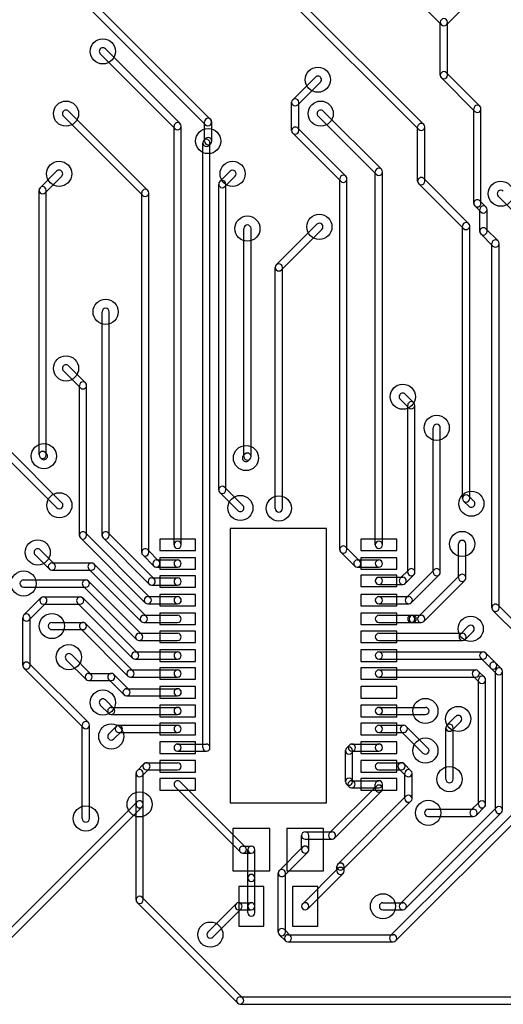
# Model space of a CAD drawing. Extents: x 67 to 209, y -168 to -95.
# Tile 7 of 14: x 132 to 149, y -168 to -133. Entities that reach past the tile are written whole.
import ezdxf

# ---------------------------------------------------------------- set-up
doc = ezdxf.new("R2010")
doc.units = 0
doc.header["$MEASUREMENT"] = 0
doc.layers.add('BLACK', color=250, linetype='CONTINUOUS')

msp = doc.modelspace()

# ---------------------------------------------------------------- linework, layer by layer
at = {"layer": 'BLACK'}
for p, q in [((155.601, -124.703), (146.943, -133.361)), ((146.763, -133.361), (138.616, -125.214)), ((138.604, -136.712), (127.455, -125.524)), ((138.425, -136.891), (127.276, -125.703)), ((146.142, -136.881), (137.455, -128.194)), ((145.962, -137.061), (137.275, -128.374)), ((146.726, -135.145), (146.726, -133.271)), ((146.98, -135.145), (146.98, -133.271)), ((137.534, -136.854), (134.89, -134.21)), ((137.354, -137.034), (134.71, -134.39)), ((141.51, -136.01), (142.31, -135.21)), ((147.946, -136.42), (146.764, -135.234)), ((148.126, -136.241), (146.944, -135.055)), ((141.69, -136.19), (142.49, -135.39)), ((141.473, -137.1), (141.473, -136.1)), ((141.727, -137.1), (141.727, -136.1)), ((147.91, -139.67), (147.91, -136.33)), ((148.164, -139.67), (148.164, -136.33)), ((136.21, -139.39), (133.41, -136.59)), ((136.39, -139.21), (133.59, -136.41)), ((144.466, -138.646), (142.41, -136.59)), ((144.646, -138.466), (142.59, -136.41)), ((137.317, -151.733), (137.317, -136.944)), ((137.571, -151.733), (137.571, -136.944)), ((138.397, -137.469), (138.397, -136.792)), ((138.651, -137.469), (138.651, -136.792)), ((143.39, -138.71), (141.69, -137.01)), ((145.925, -138.884), (145.925, -136.971)), ((146.179, -138.884), (146.179, -136.971)), ((138.434, -137.379), (138.37, -137.443)), ((143.21, -138.89), (141.51, -137.19)), ((138.333, -158.896), (138.333, -137.533)), ((138.614, -137.559), (138.55, -137.623)), ((138.587, -158.896), (138.587, -137.533)), ((132.584, -139.116), (133.166, -138.534)), ((132.764, -139.296), (133.346, -138.714)), ((139.297, -138.534), (138.932, -138.898)), ((139.477, -138.714), (139.112, -139.078)), ((144.429, -151.733), (144.429, -138.556)), ((144.683, -151.733), (144.683, -138.556)), ((138.895, -149.791), (138.895, -138.988)), ((139.149, -149.791), (139.149, -138.988)), ((143.173, -151.9), (143.173, -138.8)), ((143.427, -151.9), (143.427, -138.8)), ((147.548, -140.56), (145.962, -138.974)), ((147.728, -140.38), (146.142, -138.794)), ((132.547, -148.556), (132.547, -139.206)), ((132.801, -148.556), (132.801, -139.206)), ((136.173, -152), (136.173, -139.3)), ((136.427, -152), (136.427, -139.3)), ((148.773, -139.418), (149.417, -140.062)), ((148.16, -139.973), (147.947, -139.76)), ((148.34, -139.793), (148.127, -139.58)), ((148.123, -140.661), (148.123, -139.883)), ((148.377, -140.661), (148.377, -139.883)), ((142.362, -140.409), (140.929, -141.841)), ((147.511, -150.095), (147.511, -140.47)), ((147.765, -150.095), (147.765, -140.47)), ((139.783, -148.615), (139.783, -140.56)), ((140.037, -148.615), (140.037, -140.56)), ((142.542, -140.589), (141.109, -142.021)), ((148.586, -141.177), (148.16, -140.751)), ((148.766, -140.997), (148.34, -140.571)), ((148.549, -153.956), (148.549, -141.087)), ((148.803, -153.956), (148.803, -141.087)), ((140.892, -150.446), (140.892, -141.931)), ((141.146, -150.446), (141.146, -141.931)), ((134.773, -151.4), (134.773, -143.5)), ((135.027, -151.4), (135.027, -143.5)), ((134.01, -146.19), (133.41, -145.59)), ((134.19, -146.01), (133.59, -145.41)), ((133.973, -151.4), (133.973, -146.1)), ((134.227, -151.4), (134.227, -146.1)), ((145.79, -146.71), (145.49, -146.41)), ((145.61, -146.89), (145.31, -146.59)), ((145.573, -152.7), (145.573, -146.8)), ((145.827, -152.7), (145.827, -146.8)), ((146.473, -152.7), (146.473, -147.6)), ((146.727, -152.7), (146.727, -147.6)), ((131.497, -148.387), (133.354, -150.245)), ((132.806, -148.507), (132.763, -148.465)), ((131.317, -148.567), (133.174, -150.425)), ((132.628, -148.689), (132.585, -148.647)), ((139.821, -148.524), (139.77, -148.574)), ((139.999, -148.706), (139.948, -148.756)), ((138.932, -149.881), (139.572, -150.519)), ((139.111, -149.701), (139.751, -150.339)), ((147.734, -150.37), (147.548, -150.185)), ((147.914, -150.19), (147.728, -150.005)), ((142.7, -151.15), (139.3, -151.15)), ((139.3, -151.15), (139.3, -160.85)), ((142.7, -160.85), (142.7, -151.15)), ((136.299, -153.779), (134.01, -151.49)), ((136.479, -153.599), (134.19, -151.31)), ((136.438, -153.118), (134.81, -151.49)), ((136.618, -152.938), (134.99, -151.31)), ((138.079, -151.53), (136.809, -151.53)), ((136.809, -151.53), (136.809, -151.936)), ((138.079, -151.936), (138.079, -151.53)), ((145.191, -151.53), (143.921, -151.53)), ((143.921, -151.53), (143.921, -151.936)), ((145.191, -151.936), (145.191, -151.53)), ((133.09, -152.41), (132.59, -151.91)), ((136.783, -152.303), (136.39, -151.91)), ((136.809, -151.936), (138.079, -151.936)), ((137.317, -151.733), (137.317, -151.733)), ((137.571, -151.733), (137.571, -151.733)), ((143.703, -152.483), (143.21, -151.99)), ((143.883, -152.303), (143.39, -151.81)), ((143.921, -151.936), (145.191, -151.936)), ((144.429, -151.733), (144.429, -151.733)), ((144.683, -151.733), (144.683, -151.733)), ((147.373, -152.9), (147.373, -151.7)), ((147.627, -152.9), (147.627, -151.7)), ((132.91, -152.59), (132.41, -152.09)), ((136.603, -152.483), (136.21, -152.09)), ((136.693, -152.266), (137.444, -152.266)), ((138.079, -152.19), (136.809, -152.19)), ((136.809, -152.19), (136.809, -152.596)), ((137.444, -152.266), (137.444, -152.266)), ((137.534, -152.303), (137.534, -152.303)), ((138.079, -152.596), (138.079, -152.19)), ((143.793, -152.266), (144.556, -152.266)), ((145.191, -152.19), (143.921, -152.19)), ((143.921, -152.19), (143.921, -152.596)), ((144.556, -152.266), (144.556, -152.266)), ((144.646, -152.303), (144.646, -152.303)), ((145.191, -152.596), (145.191, -152.19)), ((133, -152.373), (134.4, -152.373)), ((133, -152.627), (134.4, -152.627)), ((136.159, -154.439), (134.31, -152.59)), ((136.339, -154.259), (134.49, -152.41)), ((136.693, -152.52), (137.444, -152.52)), ((136.809, -152.596), (138.079, -152.596)), ((137.354, -152.483), (137.354, -152.483)), ((137.444, -152.52), (137.444, -152.52)), ((143.793, -152.52), (144.556, -152.52)), ((143.921, -152.596), (145.191, -152.596)), ((144.466, -152.483), (144.466, -152.483)), ((144.556, -152.52), (144.556, -152.52)), ((145.307, -152.913), (145.61, -152.61)), ((145.521, -153.599), (146.51, -152.61)), ((132, -152.973), (134.2, -152.973)), ((136.174, -154.894), (134.29, -153.01)), ((136.528, -152.901), (137.444, -152.901)), ((138.079, -152.825), (136.809, -152.825)), ((136.809, -152.825), (136.809, -153.231)), ((137.444, -152.901), (137.444, -152.901)), ((137.534, -152.938), (137.534, -152.938)), ((138.079, -153.231), (138.079, -152.825)), ((145.191, -152.8), (143.921, -152.8)), ((143.921, -152.8), (143.921, -153.206)), ((144.556, -152.876), (144.556, -152.876)), ((144.556, -152.876), (145.397, -152.876)), ((144.646, -152.913), (144.646, -152.913)), ((145.191, -153.206), (145.191, -152.8)), ((145.487, -153.093), (145.79, -152.79)), ((145.701, -153.779), (146.69, -152.79)), ((145.961, -154.259), (147.41, -152.81)), ((146.141, -154.439), (147.59, -152.99)), ((132, -153.227), (134.2, -153.227)), ((135.994, -155.074), (134.11, -153.19)), ((136.528, -153.155), (137.444, -153.155)), ((136.809, -153.231), (138.079, -153.231)), ((137.354, -153.118), (137.354, -153.118)), ((137.444, -153.155), (137.444, -153.155)), ((143.921, -153.206), (145.191, -153.206)), ((144.466, -153.093), (144.466, -153.093)), ((144.556, -153.13), (144.556, -153.13)), ((144.556, -153.13), (145.397, -153.13)), ((132.61, -153.61), (132.01, -154.21)), ((132.7, -153.573), (134, -153.573)), ((136.034, -155.554), (134.09, -153.61)), ((136.389, -153.562), (137.444, -153.562)), ((138.079, -153.485), (136.809, -153.485)), ((136.809, -153.485), (136.809, -153.892)), ((137.354, -153.599), (137.354, -153.599)), ((137.444, -153.562), (137.444, -153.562)), ((138.079, -153.892), (138.079, -153.485)), ((145.191, -153.485), (143.921, -153.485)), ((143.921, -153.485), (143.921, -153.892)), ((144.556, -153.562), (144.556, -153.562)), ((144.556, -153.562), (145.611, -153.562)), ((144.646, -153.599), (144.646, -153.599)), ((145.191, -153.892), (145.191, -153.485)), ((132.79, -153.79), (132.19, -154.39)), ((132.7, -153.827), (134, -153.827)), ((135.854, -155.734), (133.91, -153.79)), ((136.389, -153.816), (137.444, -153.816)), ((136.809, -153.892), (138.079, -153.892)), ((137.444, -153.816), (137.444, -153.816)), ((137.533, -153.779), (137.534, -153.778)), ((143.921, -153.892), (145.191, -153.892)), ((144.467, -153.779), (144.466, -153.778)), ((144.556, -153.816), (144.556, -153.816)), ((144.556, -153.816), (145.611, -153.816)), ((149.502, -154.962), (148.586, -154.046)), ((149.682, -154.782), (148.766, -153.866)), ((131.973, -156), (131.973, -154.3)), ((132.227, -156), (132.227, -154.3)), ((136.249, -154.222), (137.444, -154.222)), ((138.079, -154.146), (136.809, -154.146)), ((136.809, -154.146), (136.809, -154.552)), ((138.079, -154.552), (138.079, -154.146)), ((145.191, -154.146), (143.921, -154.146)), ((143.921, -154.146), (143.921, -154.552)), ((144.556, -154.222), (145.7, -154.222)), ((145.191, -154.552), (145.191, -154.146)), ((145.7, -154.222), (145.751, -154.222)), ((145.7, -154.222), (145.751, -154.222)), ((145.751, -154.222), (146.051, -154.222)), ((133, -154.473), (134.1, -154.473)), ((133, -154.727), (134.1, -154.727)), ((135.689, -156.369), (134.01, -154.69)), ((135.869, -156.189), (134.19, -154.51)), ((136.249, -154.476), (137.444, -154.476)), ((136.809, -154.552), (138.079, -154.552)), ((143.921, -154.552), (145.191, -154.552)), ((144.556, -154.476), (145.7, -154.476)), ((145.7, -154.476), (145.751, -154.476)), ((145.7, -154.476), (145.751, -154.476)), ((145.751, -154.476), (146.051, -154.476)), ((147.71, -154.61), (147.426, -154.894)), ((136.084, -154.857), (137.444, -154.857)), ((136.084, -155.111), (137.444, -155.111)), ((138.079, -154.781), (136.809, -154.781)), ((136.809, -154.781), (136.809, -155.187)), ((138.079, -155.187), (138.079, -154.781)), ((145.191, -154.781), (143.921, -154.781)), ((143.921, -154.781), (143.921, -155.187)), ((144.556, -154.857), (147.516, -154.857)), ((144.556, -155.111), (147.516, -155.111)), ((145.191, -155.187), (145.191, -154.781)), ((147.89, -154.79), (147.606, -155.074)), ((136.809, -155.187), (138.079, -155.187)), ((138.079, -155.441), (136.809, -155.441)), ((136.809, -155.441), (136.809, -155.848)), ((138.079, -155.848), (138.079, -155.441)), ((143.921, -155.187), (145.191, -155.187)), ((145.191, -155.441), (143.921, -155.441)), ((143.921, -155.441), (143.921, -155.848)), ((145.191, -155.848), (145.191, -155.441)), ((134.21, -156.49), (133.51, -155.79)), ((134.39, -156.31), (133.69, -155.61)), ((135.944, -155.517), (137.444, -155.517)), ((135.944, -155.771), (137.444, -155.771)), ((137.354, -155.734), (137.354, -155.734)), ((137.444, -155.517), (137.444, -155.517)), ((137.444, -155.771), (137.444, -155.771)), ((137.533, -155.554), (137.534, -155.555)), ((144.467, -155.554), (144.466, -155.555)), ((144.556, -155.517), (144.556, -155.517)), ((144.556, -155.517), (148.244, -155.517)), ((144.556, -155.771), (144.556, -155.771)), ((144.556, -155.771), (148.244, -155.771)), ((144.646, -155.734), (144.646, -155.734)), ((148.154, -155.734), (148.51, -156.09)), ((148.334, -155.554), (148.69, -155.91)), ((132.01, -156.09), (134.11, -158.19)), ((132.19, -155.91), (134.29, -158.01)), ((135.779, -156.152), (137.444, -156.152)), ((136.809, -155.848), (138.079, -155.848)), ((138.079, -156.076), (136.809, -156.076)), ((136.809, -156.076), (136.809, -156.483)), ((137.444, -156.152), (137.444, -156.152)), ((138.079, -156.483), (138.079, -156.076)), ((143.921, -155.848), (145.191, -155.848)), ((145.191, -156.076), (143.921, -156.076)), ((143.921, -156.076), (143.921, -156.483)), ((144.556, -156.152), (144.556, -156.152)), ((144.556, -156.152), (147.979, -156.152)), ((145.191, -156.483), (145.191, -156.076)), ((148.71, -156.29), (148.51, -156.09)), ((148.89, -156.11), (148.69, -155.91)), ((134.3, -156.273), (135.1, -156.273)), ((135.55, -157.03), (135.01, -156.49)), ((135.73, -156.85), (135.19, -156.31)), ((135.779, -156.406), (137.444, -156.406)), ((136.809, -156.483), (138.079, -156.483)), ((137.354, -156.369), (137.354, -156.369)), ((137.444, -156.406), (137.444, -156.406)), ((137.533, -156.189), (137.534, -156.19)), ((143.921, -156.483), (145.191, -156.483)), ((144.467, -156.189), (144.466, -156.19)), ((144.556, -156.406), (144.556, -156.406)), ((144.556, -156.406), (147.979, -156.406)), ((144.646, -156.369), (144.646, -156.369)), ((147.889, -156.369), (148.11, -156.59)), ((148.069, -156.189), (148.29, -156.41)), ((148.073, -160.9), (148.073, -156.5)), ((148.327, -160.9), (148.327, -156.5)), ((148.673, -161.1), (148.673, -156.2)), ((148.927, -161.1), (148.927, -156.2)), ((134.3, -156.527), (135.1, -156.527)), ((135.64, -156.813), (137.444, -156.813)), ((138.079, -156.737), (136.809, -156.737)), ((136.809, -156.737), (136.809, -157.143)), ((137.354, -156.85), (137.354, -156.85)), ((137.444, -156.813), (137.444, -156.813)), ((138.079, -157.143), (138.079, -156.737)), ((145.191, -156.737), (143.921, -156.737)), ((143.921, -156.737), (143.921, -157.143)), ((145.191, -157.143), (145.191, -156.737)), ((135.19, -157.51), (134.89, -157.21)), ((135.64, -157.067), (137.444, -157.067)), ((136.809, -157.143), (138.079, -157.143)), ((137.444, -157.067), (137.444, -157.067)), ((137.534, -157.03), (137.534, -157.03)), ((143.921, -157.143), (145.191, -157.143)), ((135.01, -157.69), (134.71, -157.39)), ((135.1, -157.473), (137.444, -157.473)), ((138.079, -157.397), (136.809, -157.397)), ((136.809, -157.397), (136.809, -157.803)), ((137.444, -157.473), (137.444, -157.473)), ((137.534, -157.51), (137.534, -157.51)), ((138.079, -157.803), (138.079, -157.397)), ((145.191, -157.397), (143.921, -157.397)), ((143.921, -157.397), (143.921, -157.803)), ((144.466, -157.51), (144.466, -157.51)), ((144.556, -157.473), (144.556, -157.473)), ((144.556, -157.473), (146.2, -157.473)), ((145.191, -157.803), (145.191, -157.397)), ((135.1, -157.727), (137.444, -157.727)), ((136.809, -157.803), (138.079, -157.803)), ((137.354, -157.69), (137.354, -157.69)), ((137.444, -157.727), (137.444, -157.727)), ((143.921, -157.803), (145.191, -157.803)), ((144.556, -157.727), (144.556, -157.727)), ((144.556, -157.727), (146.2, -157.727)), ((144.646, -157.69), (144.646, -157.69)), ((147.269, -157.794), (146.96, -158.103)), ((134.073, -161.4), (134.073, -158.1)), ((134.327, -161.4), (134.327, -158.1)), ((135.275, -158.145), (135.01, -158.41)), ((135.365, -158.108), (137.444, -158.108)), ((138.079, -158.032), (136.809, -158.032)), ((136.809, -158.032), (136.809, -158.438)), ((137.444, -158.108), (137.444, -158.108)), ((137.534, -158.145), (137.534, -158.145)), ((138.079, -158.438), (138.079, -158.032)), ((145.191, -158.032), (143.921, -158.032)), ((143.921, -158.032), (143.921, -158.438)), ((144.466, -158.145), (144.466, -158.145)), ((144.556, -158.108), (144.556, -158.108)), ((144.556, -158.108), (145.435, -158.108)), ((145.191, -158.438), (145.191, -158.032)), ((145.525, -158.145), (146.29, -158.91)), ((146.923, -160.012), (146.923, -158.193)), ((147.449, -157.974), (147.14, -158.283)), ((147.177, -160.012), (147.177, -158.193)), ((135.455, -158.325), (135.19, -158.59)), ((135.365, -158.362), (137.444, -158.362)), ((136.809, -158.438), (138.079, -158.438)), ((137.354, -158.325), (137.354, -158.325)), ((137.444, -158.362), (137.444, -158.362)), ((143.921, -158.438), (145.191, -158.438)), ((144.556, -158.362), (144.556, -158.362)), ((144.556, -158.362), (145.435, -158.362)), ((144.646, -158.325), (144.646, -158.325)), ((145.345, -158.325), (146.11, -159.09)), ((138.079, -158.692), (136.809, -158.692)), ((136.809, -158.692), (136.809, -159.099)), ((137.444, -158.769), (137.444, -158.769)), ((137.444, -158.769), (138.46, -158.769)), ((137.534, -158.806), (137.534, -158.806)), ((138.079, -159.099), (138.079, -158.692)), ((143.514, -158.806), (143.41, -158.91)), ((143.604, -158.769), (144.556, -158.769)), ((145.191, -158.692), (143.921, -158.692)), ((143.921, -158.692), (143.921, -159.099)), ((144.429, -158.896), (144.429, -158.896)), ((144.683, -158.896), (144.683, -158.896)), ((145.191, -159.099), (145.191, -158.692)), ((136.809, -159.099), (138.079, -159.099)), ((137.355, -158.986), (137.354, -158.985)), ((137.444, -159.023), (137.444, -159.023)), ((137.444, -159.023), (138.46, -159.023)), ((143.373, -160.1), (143.373, -159)), ((143.694, -158.986), (143.59, -159.09)), ((143.604, -159.023), (144.556, -159.023)), ((143.627, -160.1), (143.627, -159)), ((143.921, -159.099), (145.191, -159.099)), ((136.01, -159.71), (136.254, -159.466)), ((136.19, -159.89), (136.434, -159.646)), ((136.344, -159.429), (137.444, -159.429)), ((138.079, -159.353), (136.809, -159.353)), ((136.809, -159.353), (136.809, -159.759)), ((138.079, -159.759), (138.079, -159.353)), ((145.191, -159.353), (143.921, -159.353)), ((143.921, -159.353), (143.921, -159.759)), ((144.556, -159.429), (145.356, -159.429)), ((145.191, -159.759), (145.191, -159.353)), ((145.266, -159.646), (145.51, -159.89)), ((145.446, -159.466), (145.69, -159.71)), ((135.973, -160.9), (135.973, -159.8)), ((136.227, -160.9), (136.227, -159.8)), ((136.344, -159.683), (137.444, -159.683)), ((136.809, -159.759), (138.079, -159.759)), ((138.079, -159.988), (136.809, -159.988)), ((136.809, -159.988), (136.809, -160.394)), ((138.079, -160.394), (138.079, -159.988)), ((143.921, -159.759), (145.191, -159.759)), ((145.191, -159.988), (143.921, -159.988)), ((143.921, -159.988), (143.921, -160.394)), ((144.556, -159.683), (145.356, -159.683)), ((145.191, -160.394), (145.191, -159.988)), ((145.473, -160.7), (145.473, -159.8)), ((145.727, -160.7), (145.727, -159.8)), ((139.663, -162.59), (137.354, -160.281)), ((139.843, -162.41), (137.534, -160.101)), ((144.466, -160.254), (142.81, -161.91)), ((143.41, -160.19), (143.501, -160.281)), ((143.59, -160.01), (143.681, -160.101)), ((143.591, -160.064), (144.556, -160.064)), ((143.591, -160.318), (144.556, -160.318)), ((144.429, -160.344), (144.429, -160.191)), ((144.683, -160.344), (144.683, -160.191)), ((136.809, -160.394), (138.079, -160.394)), ((144.646, -160.434), (142.99, -162.09)), ((145.51, -160.61), (143.11, -163.01)), ((143.921, -160.394), (145.191, -160.394)), ((144.965, -165.536), (150.041, -160.478)), ((145.144, -165.716), (150.22, -160.658)), ((129.037, -167.783), (136.01, -160.81)), ((129.217, -167.963), (136.19, -160.99)), ((135.973, -164.275), (135.973, -160.9)), ((136.227, -164.275), (136.227, -160.9)), ((139.3, -160.85), (142.7, -160.85)), ((145.69, -160.79), (143.29, -163.19)), ((148.71, -161.01), (145.31, -164.41)), ((148.11, -160.81), (147.81, -161.11)), ((148.29, -160.99), (147.99, -161.29)), ((148.89, -161.19), (145.49, -164.59)), ((146.3, -161.073), (147.9, -161.073)), ((146.3, -161.327), (147.9, -161.327)), ((140.698, -161.751), (139.397, -161.751)), ((139.397, -161.751), (139.397, -163.249)), ((140.698, -163.249), (140.698, -161.751)), ((142.603, -161.751), (141.302, -161.751)), ((141.302, -161.751), (141.302, -163.249)), ((141.825, -162.5), (141.825, -162)), ((141.952, -161.873), (142.9, -161.873)), ((142.079, -162.5), (142.079, -162)), ((142.603, -163.249), (142.603, -161.751)), ((139.753, -162.373), (140.048, -162.373)), ((140.048, -162.373), (140.048, -162.373)), ((141.862, -162.41), (141.038, -163.237)), ((141.952, -162.127), (142.9, -162.127)), ((141.952, -162.373), (141.953, -162.373)), ((139.753, -162.627), (140.048, -162.627)), ((139.921, -163.5), (139.921, -162.5)), ((140.048, -162.627), (140.048, -162.627)), ((140.175, -163.5), (140.175, -162.5)), ((142.041, -162.589), (141.217, -163.416)), ((141.952, -162.627), (141.953, -162.627)), ((143.073, -163.252), (143.073, -163.1)), ((143.327, -163.252), (143.327, -163.1)), ((139.397, -163.249), (140.698, -163.249)), ((139.958, -163.41), (139.958, -163.411)), ((141, -165.413), (141, -163.326)), ((141.254, -165.413), (141.254, -163.326)), ((141.302, -163.249), (142.603, -163.249)), ((143.11, -163.162), (141.863, -164.41)), ((143.29, -163.342), (142.042, -164.589)), ((139.603, -163.802), (139.603, -165.199)), ((140.492, -163.802), (139.603, -163.802)), ((139.921, -164.5), (139.921, -163.5)), ((139.921, -164.5), (139.921, -163.501)), ((140.138, -163.59), (140.137, -163.59)), ((140.175, -164.5), (140.175, -163.5)), ((140.175, -164.5), (140.175, -163.501)), ((140.492, -165.199), (140.492, -163.802)), ((141.508, -163.802), (141.508, -165.199)), ((142.397, -163.802), (141.508, -163.802)), ((142.397, -165.199), (142.397, -163.802)), ((136.01, -164.365), (139.561, -167.916)), ((136.19, -164.185), (139.741, -167.736)), ((139.51, -164.41), (138.51, -165.41)), ((139.6, -164.373), (140.048, -164.373)), ((139.921, -164.726), (139.921, -164.5)), ((139.921, -164.726), (139.921, -164.5)), ((140.175, -164.726), (140.175, -164.5)), ((140.175, -164.726), (140.175, -164.5)), ((141.826, -164.5), (141.826, -164.5)), ((141.863, -164.41), (141.862, -164.41)), ((142.08, -164.5), (142.08, -164.5)), ((144.7, -164.373), (145.4, -164.373)), ((139.69, -164.59), (138.69, -165.59)), ((139.6, -164.627), (140.048, -164.627)), ((142.042, -164.589), (142.042, -164.59)), ((144.7, -164.627), (145.4, -164.627)), ((139.603, -165.199), (140.492, -165.199)), ((141.508, -165.199), (142.397, -165.199)), ((141.037, -165.503), (141.254, -165.72)), ((141.217, -165.323), (141.434, -165.54)), ((141.344, -165.503), (145.059, -165.503)), ((141.344, -165.757), (145.059, -165.757)), ((139.651, -167.699), (160.998, -167.699)), ((139.651, -167.953), (160.998, -167.953))]:
    msp.add_line(p, q, dxfattribs=at)
for centre in [(134.8, -134.3), (142.4, -135.3), (133.5, -136.5), (142.5, -136.5), (138.524, -137.469), (133.256, -138.624), (139.387, -138.624), (148.863, -139.328), (139.91, -140.56), (142.452, -140.499), (134.9, -143.5), (133.5, -145.5), (145.4, -146.5), (146.6, -147.6), (132.717, -148.598), (139.859, -148.665), (133.264, -150.335), (147.824, -150.28), (139.661, -150.429), (141.019, -150.446), (147.5, -151.7), (132.5, -152), (132, -153.1), (133, -154.6), (147.8, -154.7), (133.6, -155.7), (134.8, -157.3), (146.2, -157.6), (147.359, -157.884), (135.1, -158.5), (146.2, -159), (147.05, -160.012), (136.1, -160.9), (134.2, -161.4), (146.3, -161.2), (144.7, -164.5), (138.6, -165.5)]:
    msp.add_circle(centre, 0.4445, dxfattribs=at)
for centre, start, end in [((146.853, -133.271), 360, 540), ((146.853, -133.271), 135, 315), ((146.853, -133.271), 225, 405), ((134.8, -134.3), 405, 585), ((142.4, -135.3), 315, 495), ((146.853, -135.145), 180, 360), ((146.854, -135.144), 404.9, 584.9), ((141.6, -136.1), 360, 540), ((141.6, -136.1), 135, 315), ((148.037, -136.33), 360, 540), ((148.036, -136.331), 224.9, 404.9), ((133.5, -136.5), 405, 585), ((138.524, -136.792), 360, 540), ((142.5, -136.5), 405, 585), ((137.444, -136.944), 360, 540), ((137.444, -136.944), 225, 405), ((138.514, -136.801), 224.9, 404.9), ((141.6, -137.1), 405, 585), ((146.052, -136.971), 360, 540), ((146.052, -136.971), 225, 405), ((138.524, -137.469), -45, 135), ((141.6, -137.1), 180, 360), ((138.46, -137.533), 360, 540), ((138.46, -137.533), 135, 315), ((138.524, -137.469), 180, 360), ((144.556, -138.556), 360, 540), ((133.256, -138.624), 315, 495), ((139.387, -138.624), -45, 135), ((143.3, -138.8), 360, 540), ((143.3, -138.8), 225, 405), ((144.556, -138.556), 225, 405), ((146.052, -138.884), 405, 585), ((132.674, -139.206), 360, 540), ((132.674, -139.206), 135, 315), ((139.022, -138.988), 360, 540), ((139.022, -138.988), 135, 315), ((146.052, -138.884), 180, 360), ((136.3, -139.3), 360, 540), ((136.3, -139.3), 225, 405), ((148.863, -139.328), 45, 225), ((148.037, -139.67), 405, 585), ((148.037, -139.67), 180, 360), ((148.25, -139.883), 360, 540), ((148.25, -139.883), 225, 405), ((139.91, -140.56), 360, 540), ((142.452, -140.499), -45, 135), ((147.638, -140.47), 360, 540), ((147.638, -140.47), 225, 405), ((148.25, -140.661), 405, 585), ((148.25, -140.661), 180, 360), ((148.676, -141.087), 360, 540), ((148.676, -141.087), 225, 405), ((141.019, -141.931), 360, 540), ((141.019, -141.931), 135, 315), ((134.9, -143.5), 360, 540), ((133.5, -145.5), 405, 585), ((134.1, -146.1), 360, 540), ((134.1, -146.1), 225, 405), ((145.4, -146.5), 405, 585), ((145.7, -146.8), 360, 540), ((145.7, -146.8), 225, 405), ((146.6, -147.6), 360, 540), ((132.674, -148.556), 405.6, 585.6), ((132.717, -148.598), 225.6, 405.6), ((139.91, -148.615), -45.5, 134.5), ((132.674, -148.556), 180, 360), ((139.859, -148.665), 134.5, 314.5), ((139.91, -148.615), 180, 360), ((139.022, -149.791), 45.1, 225.1), ((139.022, -149.791), 180, 360), ((133.264, -150.335), 225, 405), ((147.638, -150.095), 405.1, 585.1), ((147.638, -150.095), 180, 360), ((147.824, -150.28), 225.1, 405.1), ((139.661, -150.429), 225.1, 405.1), ((141.019, -150.446), 180, 360), ((134.1, -151.4), 405, 585), ((134.9, -151.4), 405, 585), ((134.1, -151.4), 180, 360), ((134.9, -151.4), 180, 360), ((137.444, -151.733), 360, 540), ((144.556, -151.733), 360, 540), ((147.5, -151.7), 360, 540), ((132.5, -152), 405, 585), ((136.3, -152), 405, 585), ((137.444, -151.733), 180, 360), ((137.444, -151.733), 180, 360), ((143.3, -151.9), 405, 585), ((143.3, -151.9), 180, 360), ((144.556, -151.733), 180, 360), ((144.556, -151.733), 180, 360), ((136.3, -152), 180, 360), ((136.693, -152.393), 90, 270), ((136.693, -152.393), 225, 405), ((137.444, -152.393), 90, 270), ((137.444, -152.393), 45, 225), ((137.444, -152.393), 225, 405), ((137.444, -152.393), 270, 450), ((137.444, -152.393), 270, 450), ((143.793, -152.393), 90, 270), ((143.793, -152.393), 225, 405), ((144.556, -152.393), 90, 270), ((144.556, -152.393), 45, 225), ((144.556, -152.393), 225, 405), ((144.556, -152.393), 270, 450), ((144.556, -152.393), 270, 450), ((133, -152.5), 90, 270), ((133, -152.5), 225, 405), ((134.4, -152.5), 405, 585), ((134.4, -152.5), 270, 450), ((145.7, -152.7), 315, 495), ((146.6, -152.7), 315, 495), ((132, -153.1), 90, 270), ((134.2, -153.1), 405, 585), ((134.2, -153.1), 270, 450), ((136.528, -153.028), 90, 270), ((136.528, -153.028), 225, 405), ((137.444, -153.028), 90, 270), ((137.444, -153.028), 45, 225), ((137.444, -153.028), 225, 405), ((137.444, -153.028), 270, 450), ((137.444, -153.028), 270, 450), ((144.556, -153.003), 90, 270), ((144.556, -153.003), 90, 270), ((144.556, -153.003), 405, 585), ((144.556, -153.003), 225, 405), ((144.556, -153.003), 270, 450), ((145.397, -153.003), 135, 315), ((145.397, -153.003), 270, 450), ((145.7, -152.7), 180, 360), ((146.6, -152.7), 180, 360), ((147.5, -152.9), 180, 360), ((147.5, -152.9), 315, 495), ((132.7, -153.7), 90, 270), ((132.7, -153.7), -45, 135), ((134, -153.7), 405, 585), ((134, -153.7), 270, 450), ((136.389, -153.689), 90, 270), ((136.389, -153.689), 225, 405), ((137.444, -153.689), 90, 270), ((137.444, -153.689), 135, 315), ((137.444, -153.689), 315, 495), ((137.444, -153.689), 270, 450), ((137.444, -153.689), 270, 450), ((144.556, -153.689), 90, 270), ((144.556, -153.689), 90, 270), ((144.556, -153.689), 405, 585), ((144.556, -153.689), 225, 405), ((144.556, -153.689), 270, 450), ((145.611, -153.689), 135, 315), ((145.611, -153.689), 270, 450), ((148.676, -153.956), 405, 585), ((148.676, -153.956), 180, 360), ((132.1, -154.3), 360, 540), ((132.1, -154.3), 135, 315), ((136.249, -154.349), 90, 270), ((136.249, -154.349), 225, 405), ((137.444, -154.349), 270, 450), ((144.556, -154.349), 90, 270), ((145.7, -154.349), 90, 270), ((145.7, -154.349), 90, 270), ((145.751, -154.349), 90, 270), ((145.7, -154.349), 270, 450), ((145.751, -154.349), 270, 450), ((145.751, -154.349), 270, 450), ((146.051, -154.349), 135, 315), ((146.051, -154.349), 270, 450), ((133, -154.6), 90, 270), ((134.1, -154.6), 405, 585), ((134.1, -154.6), 270, 450), ((147.8, -154.7), -45, 135), ((136.084, -154.984), 90, 270), ((136.084, -154.984), 225, 405), ((137.444, -154.984), 270, 450), ((144.556, -154.984), 90, 270), ((147.516, -154.984), 135, 315), ((147.516, -154.984), 270, 450), ((133.6, -155.7), 405, 585), ((135.944, -155.644), 90, 270), ((135.944, -155.644), 225, 405), ((137.444, -155.644), 90, 270), ((137.444, -155.644), 45, 225), ((137.444, -155.644), 225, 405), ((137.444, -155.644), 270, 450), ((137.444, -155.644), 270, 450), ((144.556, -155.644), 90, 270), ((144.556, -155.644), 90, 270), ((144.556, -155.644), 135, 315), ((144.556, -155.644), -45, 135), ((144.556, -155.644), 270, 450), ((148.244, -155.644), 45, 225), ((148.244, -155.644), 270, 450), ((132.1, -156), 45, 225), ((132.1, -156), 180, 360), ((135.779, -156.279), 90, 270), ((137.444, -156.279), 90, 270), ((137.444, -156.279), 45, 225), ((137.444, -156.279), 270, 450), ((137.444, -156.279), 270, 450), ((144.556, -156.279), 90, 270), ((144.556, -156.279), 90, 270), ((144.556, -156.279), -45, 135), ((144.556, -156.279), 270, 450), ((147.979, -156.279), 45, 225), ((147.979, -156.279), 270, 450), ((148.6, -156), 405, 585), ((148.6, -156), 225, 405), ((148.8, -156.2), 360, 540), ((148.8, -156.2), 225, 405), ((134.3, -156.4), 90, 270), ((134.3, -156.4), 225, 405), ((135.1, -156.4), 405, 585), ((135.1, -156.4), 270, 450), ((135.779, -156.279), 225, 405), ((137.444, -156.279), 225, 405), ((144.556, -156.279), 135, 315), ((148.2, -156.5), 360, 540), ((148.2, -156.5), 225, 405), ((135.64, -156.94), 90, 270), ((135.64, -156.94), 225, 405), ((137.444, -156.94), 90, 270), ((137.444, -156.94), 135, 315), ((137.444, -156.94), 315, 495), ((137.444, -156.94), 270, 450), ((137.444, -156.94), 270, 450), ((134.8, -157.3), 405, 585), ((135.1, -157.6), 90, 270), ((135.1, -157.6), 225, 405), ((137.444, -157.6), 90, 270), ((137.444, -157.6), 45, 225), ((137.444, -157.6), 225, 405), ((137.444, -157.6), 270, 450), ((137.444, -157.6), 270, 450), ((144.556, -157.6), 90, 270), ((144.556, -157.6), 90, 270), ((144.556, -157.6), 135, 315), ((144.556, -157.6), -45, 135), ((144.556, -157.6), 270, 450), ((146.2, -157.6), 270, 450), ((147.359, -157.884), -45, 135), ((134.2, -158.1), 360, 540), ((134.2, -158.1), 225, 405), ((135.365, -158.235), 90, 270), ((135.365, -158.235), -45, 135), ((137.444, -158.235), 90, 270), ((137.444, -158.235), 45, 225), ((137.444, -158.235), 225, 405), ((137.444, -158.235), 270, 450), ((137.444, -158.235), 270, 450), ((144.556, -158.235), 90, 270), ((144.556, -158.235), 90, 270), ((144.556, -158.235), 135, 315), ((144.556, -158.235), -45, 135), ((144.556, -158.235), 270, 450), ((145.435, -158.235), 45, 225), ((145.435, -158.235), 270, 450), ((147.05, -158.193), 360, 540), ((147.05, -158.193), 135, 315), ((135.1, -158.5), 135, 315), ((137.444, -158.896), 90, 270), ((137.444, -158.896), 90, 270), ((137.444, -158.896), 405, 585), ((137.444, -158.896), 225, 405), ((137.444, -158.896), 270, 450), ((138.46, -158.896), 180, 360), ((138.46, -158.896), 270, 450), ((143.5, -159), 360, 540), ((143.5, -159), 135, 315), ((143.604, -158.896), 90, 270), ((143.604, -158.896), -45, 135), ((144.556, -158.896), 360, 540), ((144.556, -158.896), 180, 360), ((144.556, -158.896), 270, 450), ((146.2, -159), 225, 405), ((136.344, -159.556), 90, 270), ((136.344, -159.556), 315, 495), ((137.444, -159.556), 270, 450), ((144.556, -159.556), 90, 270), ((145.356, -159.556), 45, 225), ((145.356, -159.556), 270, 450), ((136.1, -159.8), 360, 540), ((136.1, -159.8), 135, 315), ((143.5, -160.1), 45, 225), ((145.6, -159.8), 360, 540), ((145.6, -159.8), 225, 405), ((137.444, -160.191), 405, 585), ((143.5, -160.1), 180, 360), ((143.591, -160.191), 90, 270), ((143.591, -160.191), 225, 405), ((144.556, -160.191), 360, 540), ((144.556, -160.344), 180, 360), ((144.556, -160.344), -45, 135), ((144.556, -160.191), 270, 450), ((147.05, -160.012), 180, 360), ((145.6, -160.7), -45, 135), ((136.1, -160.9), 360, 540), ((136.1, -160.9), 180, 360), ((136.1, -160.9), 315, 495), ((145.6, -160.7), 180, 360), ((148.2, -160.9), 180, 360), ((148.2, -160.9), -45, 135), ((148.8, -161.1), -45, 135), ((146.3, -161.2), 90, 270), ((147.9, -161.2), 135, 315), ((147.9, -161.2), 270, 450), ((148.8, -161.1), 180, 360), ((134.2, -161.4), 180, 360), ((141.952, -162), 360, 540), ((141.952, -162), 90, 270), ((142.9, -162), 135, 315), ((142.9, -162), 270, 450), ((139.753, -162.5), 90, 270), ((139.753, -162.5), 225, 405), ((140.048, -162.5), 90, 270), ((140.048, -162.5), 360, 540), ((140.048, -162.5), 270, 450), ((140.048, -162.5), 270, 450), ((141.952, -162.5), 90, 270), ((141.952, -162.5), -44.9, 135.1), ((141.953, -162.5), 270, 450), ((141.952, -162.5), 180, 360), ((143.2, -163.1), 360, 540), ((143.2, -163.1), 135, 315), ((143.2, -163.252), -45, 135), ((140.048, -163.5), 360, 540), ((140.048, -163.501), 360, 540), ((140.048, -163.501), 135, 315), ((140.048, -163.5), -45, 135), ((141.127, -163.326), 360, 540), ((141.127, -163.326), 135.1, 315.1), ((143.2, -163.252), 180, 360), ((140.048, -163.5), 180, 360), ((136.1, -164.275), 45, 225), ((136.1, -164.275), 180, 360), ((139.6, -164.5), 90, 270), ((139.6, -164.5), -45, 135), ((140.048, -164.5), 360, 540), ((140.048, -164.5), 360, 540), ((140.048, -164.5), 180, 360), ((140.048, -164.5), 180, 360), ((140.048, -164.5), 270, 450), ((141.952, -164.5), 135, 315), ((141.953, -164.5), 360, 540), ((141.953, -164.499), 135, 315), ((141.953, -164.5), 180, 360), ((141.953, -164.5), -45, 135), ((144.7, -164.5), 90, 270), ((145.4, -164.5), 135, 315), ((145.4, -164.5), 270, 450), ((140.048, -164.726), 180, 360), ((140.048, -164.726), 180, 360), ((138.6, -165.5), 135, 315), ((141.127, -165.413), 45, 225), ((141.127, -165.413), 180, 360), ((141.344, -165.63), 90, 270), ((141.344, -165.63), 225, 405), ((145.055, -165.626), 134.9, 314.9), ((145.059, -165.63), 270, 450), ((139.651, -167.826), 90, 270), ((139.651, -167.826), 225, 405)]:
    msp.add_arc(centre, 0.127, start, end, dxfattribs=at)

doc.saveas('drawing.dxf')
